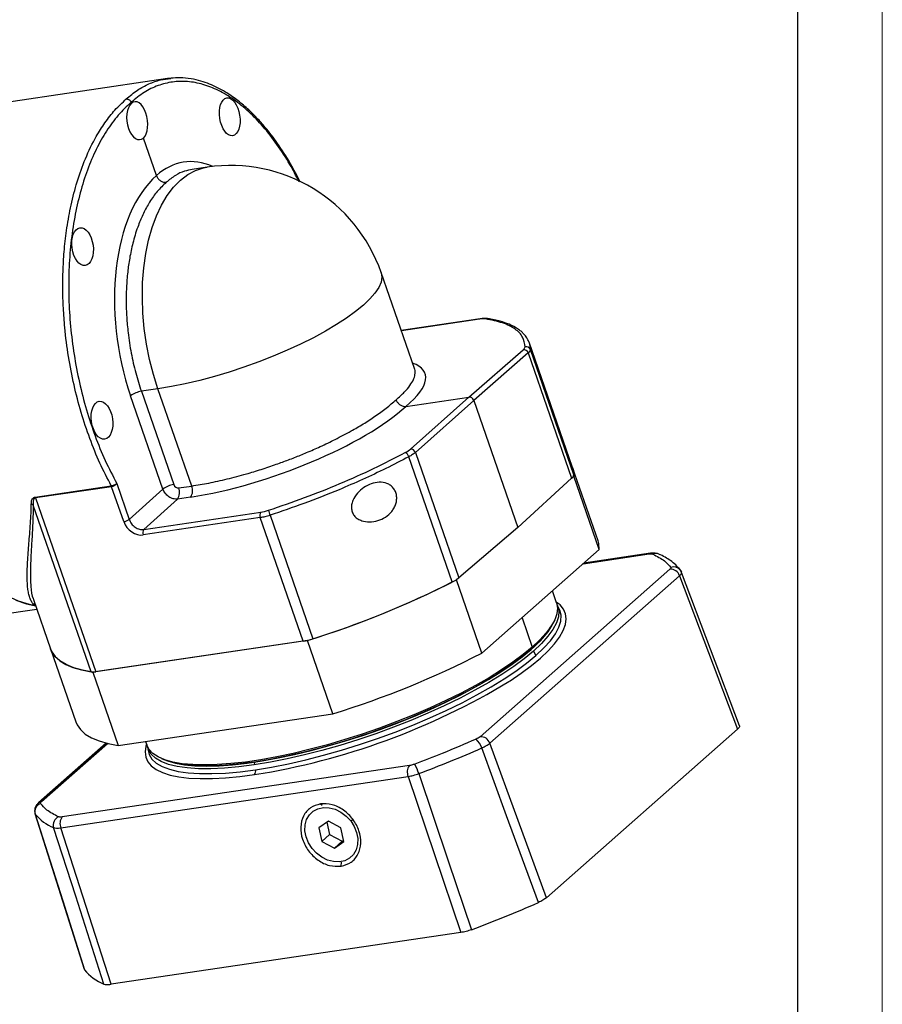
# Model space of a CAD drawing. Header units: millimetres. Extents: x 7053 to 8062, y -521 to 182.
# Tile 13 of 14: x 7941 to 8062, y -384 to -246. Entities that reach past the tile are written whole.
import ezdxf

# ---------------------------------------------------------------- set-up
doc = ezdxf.new("R2010")
doc.units = ezdxf.units.MM
doc.layers.add('图框_外框线', color=7, linetype='Continuous', lineweight=18)

msp = doc.modelspace()

# ---------------------------------------------------------------- linework, layer by layer
at = {"linetype": 'Continuous', "lineweight": 25}
for p, q in [((7961.5247, -254.5894), (7935.921, -258.3781)), ((7962.0054, -254.561), (7961.5365, -254.59)), ((7956.4606, -258.0624), (7956.4138, -257.9274)), ((7959.9713, -268.186), (7958.1457, -262.9217)), ((7967.0744, -267.0008), (7964.9806, -267.3106)), ((7996.0808, -295.1984), (7991.4213, -281.7624)), ((8005.2887, -288.2301), (7994.2316, -289.8663)), ((8005.1933, -288.2747), (7994.2417, -289.8952)), ((8018.2085, -309.0666), (8012.1214, -291.5137)), ((8012.1359, -291.6104), (8012.3005, -292.5331)), ((8003.694, -299.1797), (8011.298, -292.552)), ((8011.983, -293.0165), (8004.3767, -299.6461)), ((8011.983, -293.0165), (8018.0667, -310.5597)), ((8018.3782, -310.0591), (8012.3005, -292.5331)), ((7960.8629, -312.0568), (7956.3337, -298.9964)), ((7960.1808, -298.0362), (7957.8571, -298.3801)), ((7957.8571, -298.3801), (7962.3862, -311.4405)), ((7964.8971, -311.6365), (7960.1808, -298.0362)), ((7994.8764, -300.4845), (8003.694, -299.1797)), ((7995.5248, -306.4678), (8003.694, -299.1797)), ((8004.3767, -299.6461), (7996.205, -306.9364)), ((8004.3767, -299.6461), (8010.5556, -317.4638)), ((7996.205, -306.9364), (8002.2888, -324.4796)), ((8001.3623, -325.0713), (7995.2845, -307.5453)), ((8021.7661, -319.3252), (8018.2085, -309.0666)), ((7954.4059, -311.2825), (7956.1512, -316.3152)), ((8010.5556, -317.4638), (8018.0667, -310.5597)), ((8018.3743, -310.277), (8018.171, -310.4563)), ((8021.9318, -320.5355), (8018.3743, -310.277)), ((7942.9713, -313.1802), (7953.6361, -311.6021)), ((7953.6926, -311.7319), (7943.028, -313.31)), ((7955.3895, -316.6234), (7953.6932, -311.7318)), ((7956.1512, -316.3152), (7960.8629, -312.0568)), ((7963.0689, -311.907), (7964.8971, -311.6365)), ((7943.028, -313.31), (7951.4673, -337.6458)), ((7962.9109, -313.4564), (7958.1993, -317.7148)), ((7964.7392, -313.1858), (7962.9109, -313.4564)), ((7950.8154, -337.665), (7942.7163, -314.3104)), ((7958.1993, -317.7148), (7974.5693, -315.2925)), ((7974.4903, -316.0671), (7958.1203, -318.4895)), ((7980.4845, -333.352), (7974.4903, -316.0671)), ((7975.8575, -315.7355), (7981.8534, -333.0252)), ((8010.5556, -317.4638), (8002.2888, -324.4796)), ((8005.5078, -335.0254), (8021.9318, -320.5355)), ((8029.1317, -321.0549), (8019.7736, -322.4396)), ((8019.6814, -322.521), (8028.9315, -321.1522)), ((8031.8325, -323.2922), (8005.262, -346.7338)), ((8033.4594, -323.7302), (8033.2515, -323.3546)), ((8041.58, -345.1904), (8033.4594, -323.7293)), ((8002.1536, -324.5876), (8001.9503, -324.7669)), ((8005.5078, -335.0254), (8001.9503, -324.7669)), ((8006.6174, -347.6387), (8033.1879, -324.1971)), ((8033.1879, -324.1971), (8041.308, -345.6563)), ((8015.9555, -327.9936), (8015.3751, -326.3201)), ((7942.7448, -327.5371), (7945.1282, -334.4099)), ((7937.3655, -329.7403), (7943.209, -328.8757)), ((8016.2991, -328.7302), (8016.0295, -328.2544)), ((8016.2991, -328.7302), (8016.2821, -328.7007)), ((8011.1268, -330.0682), (8012.5584, -334.1963)), ((8015.3435, -331.0757), (8015.5268, -330.7352)), ((7981.1106, -333.2594), (7951.0697, -337.7046)), ((7980.4845, -333.352), (7951.4673, -337.6458)), ((7984.6681, -343.5179), (7981.1106, -333.2594)), ((7945.1282, -334.4099), (7948.6857, -344.6685)), ((8012.4042, -334.5029), (8012.5584, -334.1963)), ((8012.7456, -334.7362), (8013.0679, -335.3547)), ((7951.0697, -337.7046), (7954.6272, -347.9632)), ((7954.6272, -347.9632), (7984.6681, -343.5179)), ((8041.308, -345.6563), (8014.5355, -369.2761)), ((7952.9437, -347.6303), (7943.4491, -356.0068)), ((7943.8619, -355.8193), (7953.1, -347.6691)), ((7958.4488, -347.3977), (7958.6155, -347.8783)), ((7958.7189, -348.129), (7958.8017, -348.6695)), ((8014.5355, -369.2761), (8006.6174, -347.6387)), ((7960.6495, -349.7659), (7961.0043, -349.9198)), ((7995.3628, -350.7678), (7946.763, -357.9593)), ((7973.6974, -350.2765), (7973.6556, -350.666)), ((7946.586, -359.4888), (7995.1858, -352.2973)), ((7995.1858, -352.2973), (8002.5858, -374.1458)), ((7943.4491, -356.0068), (7943.4639, -355.9941)), ((7982.9235, -356.1469), (7983.1726, -356.3225)), ((7942.9623, -357.4774), (7949.8408, -379.2681)), ((7987.1487, -358.522), (7987.3918, -358.332)), ((7953.6164, -381.392), (7946.586, -359.4888)), ((7984.0268, -358.5564), (7982.6896, -359.5075)), ((7982.6896, -359.5075), (7983.1093, -361.395)), ((7983.8089, -358.7114), (7984.193, -360.4389)), ((7985.7838, -359.4928), (7984.0268, -358.5564)), ((7986.2035, -361.3803), (7985.7838, -359.4928)), ((7983.1093, -361.395), (7984.193, -360.4389)), ((7984.193, -360.4389), (7985.9499, -361.3753)), ((7981.7443, -362.3657), (7981.7114, -362.3759)), ((7983.1093, -361.395), (7984.8662, -362.3314)), ((7984.8662, -362.3314), (7985.9499, -361.3753)), ((7984.8662, -362.3314), (7986.2035, -361.3803)), ((7985.9499, -361.3753), (7986.1679, -361.2203)), ((7985.7967, -364.8583), (7985.8576, -364.2893)), ((8002.5858, -374.1458), (7953.6164, -381.392))]:
    msp.add_line(p, q, dxfattribs=at)
at = {"linetype": 'Continuous', "lineweight": 25, "flags": 128}
for points in [[(7960.1808, -298.0362), (7959.5415, -296.0085), (7959.0062, -293.914), (7958.58, -291.7729), (7958.2671, -289.6057), (7958.0705, -287.4334), (7957.9921, -285.277), (7958.0326, -283.157), (7958.1916, -281.0941), (7958.4676, -279.108), (7958.8579, -277.2178), (7959.3589, -275.4419), (7959.9656, -273.7972), (7960.6722, -272.2996), (7961.4719, -270.9635), (7962.357, -269.8019), (7963.319, -268.8258), (7964.3487, -268.0448), (7965.436, -267.4662), (7966.5706, -267.0958), (7967.0744, -267.0008)], [(7991.4213, -281.7624), (7991.4361, -281.8068), (7991.5184, -282.4226), (7991.3969, -283.1024), (7991.0725, -283.8397), (7990.5484, -284.6273), (7989.8298, -285.4578), (7988.9235, -286.3232), (7987.8382, -287.215), (7986.5843, -288.1247), (7985.1741, -289.0435), (7983.621, -289.9626), (7981.94, -290.8731), (7980.1472, -291.7663), (7978.2601, -292.6336), (7976.2966, -293.4666), (7974.2758, -294.2572), (7972.2171, -294.998), (7970.1404, -295.6816), (7968.0655, -296.3017), (7966.0126, -296.8521), (7964.0013, -297.3276), (7962.0511, -297.7236), (7960.1808, -298.0362)], [(8005.2946, -288.2293), (8005.2496, -288.2406), (8005.1933, -288.2747)], [(8006.3401, -288.2145), (8006.3103, -288.2073), (8006.2823, -288.2025)], [(7943.0417, -328.3932), (7942.1795, -328.2216), (7940.6411, -327.7486), (7939.1055, -327.0639), (7937.5822, -326.1717), (7936.0807, -325.0774), (7934.6101, -323.7878), (7933.1796, -322.3108), (7931.7979, -320.6556), (7930.4736, -318.8323), (7929.2148, -316.8523), (7928.0293, -314.7276), (7926.9244, -312.4715), (7925.9069, -310.0977), (7924.9832, -307.621)], [(8018.3782, -310.0591), (8018.2779, -309.2957), (8018.2085, -309.0666)], [(8018.2085, -309.0666), (8018.3127, -309.4452), (8018.3743, -310.277)], [(8021.9318, -320.5355), (8021.8702, -319.7038), (8021.7661, -319.3252)], [(8028.9315, -321.1522), (8029.0424, -321.0805), (8029.1393, -321.0538)], [(8030.4623, -321.2546), (8030.4585, -321.252), (8030.2955, -321.1604)], [(8033.2517, -323.3549), (8033.3282, -323.4615), (8033.4261, -323.6583)], [(7940.2713, -327.6032), (7941.7748, -328.1178), (7943.0417, -328.3932)], [(8009.3001, -339.0039), (8009.4481, -338.9082), (8011.0305, -337.8342), (8012.4546, -336.7719), (8013.7107, -335.7287), (8014.79, -334.7116), (8015.6853, -333.7275), (8016.3904, -332.7833), (8016.9006, -331.8854), (8017.2123, -331.0399), (8017.3234, -330.2525), (8017.2331, -329.5287), (8016.9421, -328.8734), (8016.4524, -328.291), (8015.9152, -327.8775)], [(8015.9555, -327.9936), (8015.9616, -328.0115), (8016.0876, -328.7261), (8016.0062, -329.5071), (8015.7178, -330.3489), (8015.2245, -331.2453), (8014.53, -332.1899), (8013.6391, -333.176), (8012.5584, -334.1963)], [(8016.0327, -328.2693), (8016.1003, -328.4206), (8016.2683, -329.1422), (8016.2171, -329.9348), (8015.9472, -330.7925), (8015.4606, -331.7086), (8014.761, -332.6762), (8013.8537, -333.688), (8012.7456, -334.7362)], [(8013.0679, -335.3547), (8014.1805, -334.3022), (8015.0915, -333.2864), (8015.7939, -332.3148), (8016.2825, -331.395), (8016.5535, -330.5338), (8016.6049, -329.738), (8016.4362, -329.0134), (8016.2991, -328.7302)], [(8015.3435, -331.0757), (8015.3136, -331.1307), (8014.725, -332.043), (8013.9394, -332.9997), (8012.9623, -333.9939), (8011.801, -335.0185), (8010.4637, -336.0661), (8008.9601, -337.129), (8007.301, -338.1998), (8005.4983, -339.2705), (8003.5651, -340.3336), (8001.5153, -341.3814), (7999.3636, -342.4063), (7997.1256, -343.4009), (7994.8174, -344.3581), (7992.4555, -345.271), (7990.0571, -346.1329), (7987.6394, -346.9378), (7985.2198, -347.6797), (7982.8158, -348.3534), (7980.4446, -348.954), (7978.1235, -349.4771), (7975.869, -349.919), (7973.6974, -350.2765)], [(7945.1282, -334.4099), (7945.3212, -334.8498), (7945.7857, -335.5064), (7946.4362, -336.0917), (7947.2691, -336.6027), (7948.2803, -337.0367), (7949.4644, -337.3914), (7950.8154, -337.665)], [(7951.0697, -337.7046), (7949.6348, -337.4325), (7948.3803, -337.072), (7947.3133, -336.6252), (7946.4398, -336.0945), (7945.7648, -335.4829), (7945.2919, -334.7939), (7945.1282, -334.4099)], [(8012.5584, -334.1963), (8011.2956, -335.2435), (8009.8597, -336.3102), (8008.2613, -337.3886), (8006.5117, -338.4709), (8004.6236, -339.5494), (8002.6105, -340.6162), (8000.4871, -341.6637), (7998.2685, -342.6844), (7995.9708, -343.6709), (7993.6105, -344.616), (7991.2046, -345.513), (7988.7705, -346.3554), (7986.3257, -347.1372), (7983.8878, -347.8527), (7981.4744, -348.4967), (7979.1029, -349.0646), (7976.7903, -349.5523), (7974.5534, -349.9564), (7972.4082, -350.2738), (7970.3701, -350.5023), (7968.454, -350.6403), (7966.6735, -350.6868), (7965.0415, -350.6414), (7963.5698, -350.5045), (7962.269, -350.277), (7961.1484, -349.9605), (7960.2162, -349.5575), (7959.4789, -349.0707), (7958.9421, -348.5037), (7958.6155, -347.8783)], [(7961.0043, -349.9198), (7961.4983, -350.1126), (7962.6079, -350.4259), (7963.896, -350.6512), (7965.3532, -350.7868), (7966.9692, -350.8318), (7968.7322, -350.7858), (7970.6296, -350.6491), (7972.6476, -350.4228), (7974.7718, -350.1085), (7976.9869, -349.7084), (7979.2768, -349.2254), (7981.625, -348.6631), (7984.0148, -348.0254), (7986.4288, -347.3169), (7988.8496, -346.5429), (7991.2598, -345.7087), (7993.6421, -344.8205), (7995.9792, -343.8846), (7998.2544, -342.9078), (8000.4512, -341.8972), (8002.5539, -340.8599), (8004.5472, -339.8035), (8006.4168, -338.7356), (8008.1492, -337.6639), (8009.732, -336.5961), (8011.1538, -335.5399), (8012.4042, -334.5029)], [(8012.7456, -334.7362), (8011.4452, -335.8129), (8009.9623, -336.9098), (8008.3083, -338.0186), (8006.4957, -339.131), (8004.5384, -340.2383), (8002.4511, -341.3323), (8000.2499, -342.4045), (7997.9514, -343.4468), (7995.5731, -344.4512), (7993.1333, -345.4102), (7990.6503, -346.3164), (7988.1431, -347.163), (7985.6309, -347.9434), (7983.1327, -348.6518), (7980.6675, -349.2827), (7978.2541, -349.8314), (7975.9108, -350.2937), (7973.6556, -350.666)], [(7973.8192, -351.3491), (7976.0836, -350.9753), (7978.4364, -350.5112), (7980.8596, -349.9602), (7983.3348, -349.3268), (7985.8432, -348.6155), (7988.3656, -347.8319), (7990.8829, -346.9819), (7993.376, -346.072), (7995.8258, -345.1092), (7998.2136, -344.1006), (8000.5215, -343.0541), (8002.7316, -341.9775), (8004.8274, -340.8792), (8006.7927, -339.7673), (8008.6126, -338.6505), (8010.2733, -337.5371), (8011.7622, -336.4357), (8013.0679, -335.3547)], [(7948.6857, -344.6685), (7948.8495, -345.0524), (7949.3223, -345.7414), (7949.9973, -346.353), (7950.8708, -346.8837), (7951.9378, -347.3306), (7953.1923, -347.6911), (7954.6272, -347.9632)], [(7958.5752, -347.7622), (7958.4822, -348.0716), (7958.3711, -348.859), (7958.4613, -349.5828), (7958.7523, -350.2381), (7959.2421, -350.8205), (7959.9272, -351.3259), (7960.8031, -351.7509), (7961.8637, -352.0926), (7963.1018, -352.3486), (7964.5089, -352.5173), (7966.0755, -352.5974), (7967.7907, -352.5885), (7969.643, -352.4905), (7971.6197, -352.3041), (7973.7072, -352.0307)], [(7973.6556, -350.666), (7971.5055, -350.9455), (7969.4769, -351.1302), (7967.5853, -351.2185), (7965.845, -351.2099), (7964.2693, -351.1043), (7962.8703, -350.9027), (7961.6584, -350.6064), (7960.6431, -350.2179), (7959.8319, -349.74), (7959.2311, -349.1763), (7958.8452, -348.5312), (7958.7255, -348.1426)], [(7958.8017, -348.6695), (7958.9488, -349.2057), (7959.3362, -349.8534), (7959.9395, -350.4194), (7960.7539, -350.8992), (7961.7734, -351.2893), (7962.9902, -351.5868), (7964.3949, -351.7893), (7965.977, -351.8952), (7967.7243, -351.9039), (7969.6236, -351.8152), (7971.6604, -351.6298), (7973.8192, -351.3491)], [(8013.4119, -369.9431), (8008.9607, -357.7975), (8005.4839, -348.3101)], [(7973.6974, -350.2765), (7971.6244, -350.5471), (7969.6649, -350.7287), (7967.8331, -350.8201), (7966.1421, -350.8206), (7964.6041, -350.7303), (7963.2302, -350.5497), (7962.0303, -350.2801), (7961.013, -349.9236), (7961.0043, -349.9198)], [(7996.6851, -351.8957), (8000.8127, -364.1016), (8004.0745, -373.7482)], [(7981.7443, -362.3657), (7981.247, -361.5844), (7980.9101, -360.7459), (7980.7505, -359.8923), (7980.7763, -359.0663), (7980.9861, -358.3094), (7981.3695, -357.6596), (7981.9071, -357.1493), (7982.5721, -356.8042), (7983.331, -356.6417), (7984.1459, -356.6698), (7984.9759, -356.8872), (7985.7793, -357.2829), (7986.5159, -357.8371), (7987.1487, -358.522)], [(7942.9977, -357.5564), (7946.8386, -369.7266), (7949.8743, -379.3449)], [(7952.6107, -381.3635), (7948.6611, -369.0651), (7945.5762, -359.4585)], [(7987.1487, -358.522), (7987.646, -359.3033), (7987.9829, -360.1418), (7988.1425, -360.9954), (7988.1167, -361.8214), (7987.9069, -362.5783), (7987.5236, -363.2282), (7986.9859, -363.7385), (7986.321, -364.0835), (7985.562, -364.2461), (7984.7471, -364.2179), (7983.9172, -364.0006), (7983.1137, -363.6049), (7982.3771, -363.0507), (7981.7443, -362.3657)]]:
    msp.add_lwpolyline(points, dxfattribs=at)
at = {"linetype": 'Continuous', "lineweight": 25}
for centre, radius, start, end in [((7970.3405, -289.0729), 22.3125, 19.125856, 98.417153), ((8006.222, -288.657), 0.4585, 82.450123, 116.728574), ((8011.7371, -292.7402), 0.6002, 20.178878, 107.836648), ((8011.3506, -293.2118), 0.6619, 17.163441, 94.555507), ((7958.3499, -301.7888), 3.4441, 98.22615, 125.829769), ((7994.4028, -307.7866), 0.9141, 15.307703, 64.968459), ((7995.5564, -307.1499), 0.6828, 18.217342, 92.65466), ((8017.6089, -309.9276), 0.7804, 305.915107, 350.302545), ((7962.879, -314.8492), 3.4441, 98.22615, 125.829769), ((7952.8681, -312.0149), 0.8718, 18.942019, 28.260274), ((7952.8689, -312.0165), 0.8721, 19.05439, 28.373519), ((7961.6067, -312.5407), 1.5936, 324.926053, 23.430462), ((7963.435, -312.2701), 1.5936, 324.926053, 23.430462), ((7942.3019, -314.7865), 0.6312, 48.960948, 76.616725), ((7942.2035, -313.593), 0.8718, 18.942018, 28.260299), ((7975.2214, -315.7503), 0.7968, 144.926051, 203.430461), ((7979.2342, -314.4269), 3.6214, 189.5265, 201.184354), ((7955.1431, -314.919), 1.7221, 278.22615, 305.829769), ((7958.8514, -318.1726), 0.7968, 144.926051, 203.430461), ((8029.8737, -322.1254), 1.0532, 66.390495, 114.538015), ((8031.919, -324.6302), 1.3408, 18.842274, 93.698266), ((8032.3727, -324.0849), 1.1426, 39.711083, 111.6283), ((7943.058, -210.0667), 128.9358, 287.165252, 297.17804), ((7942.9532, -209.7106), 129.3047, 287.508128, 296.853881), ((7999.1634, -320.6063), 4.9771, 296.219438, 308.900121), ((7942.7559, -328.7421), 0.5816, 67.770107, 93.418226), ((8004.2057, -324.4975), 12.9354, 309.331474, 329.432996), ((7979.1119, -324.5747), 8.8841, 278.887898, 287.97378), ((7946.6155, -220.3252), 128.9358, 287.165252, 297.17804), ((7951.0759, -335.4353), 2.2449, 263.335379, 280.041299), ((7958.3124, -254.829), 98.4132, 278.9997, 301.204746), ((8003.0766, -348.9693), 2.4959, 15.315171, 49.569868), ((8005.3485, -348.0718), 1.3408, 18.842274, 93.698266), ((7938.775, -197.2019), 165.178, 290.523554, 293.819739), ((7973.1172, -351.5837), 0.7402, 322.849017, 18.473143), ((7996.6267, -351.6891), 1.564, 143.911532, 202.886497), ((7989.6668, -354.1329), 7.3663, 17.680367, 28.95205), ((7944.1501, -357.2185), 1.2009, 109.822258, 196.340505), ((7943.9687, -356.6031), 0.7911, 97.760616, 129.659823), ((7947.9782, -353.5033), 6.4213, 219.13771, 248.033076), ((7946.7824, -359.0909), 1.2609, 114.569313, 196.947946), ((7948.0268, -358.8805), 1.564, 143.911532, 202.886497), ((7945.6508, -217.0236), 167.2601, 290.444397, 293.898895), ((7954.9734, -375.2964), 6.5109, 218.448345, 248.722441)]:
    msp.add_arc(centre, radius, start, end, dxfattribs=at)
for centre, major_axis, ratio, start_param, end_param in [((7957.3031, -260.4921), (-0.4097, 2.646), 0.52571592, 3.47514675, 6.6167394), ((7957.3031, -260.4921), (-0.3734, 2.6514), 0.55345172, 0.34096315, 3.4825558), ((7967.358, -289.5212), (-3.5964, 23.2261), 0.52571592, 5.95921565, 6.61585573), ((7967.3769, -289.5045), (-3.2773, 23.2733), 0.55345172, 0.34184681, 1.91175947), ((8004.0965, -289.1931), (2.2565, 0.757), 0.26456091, 0.47152824, 0.97688877), ((8009.2878, -292.8693), (2.2565, 0.757), 0.26456091, 5.71545767, 6.19350334), ((7975.2927, -303.3889), (22.2831, 7.4755), 0.26456091, 5.6901614, 6.60386182), ((8003.8811, -299.7197), (-0.3935, 0.4463), 0.7949229, 4.23646485, 5.80680433), ((7975.3116, -303.3722), (22.1258, 7.9291), 0.29229526, 4.11279174, 5.6827044), ((7993.5713, -306.735), (2.2406, 0.8029), 0.29229526, 5.17936246, 5.65740813), ((7962.8818, -311.367), (-0.3935, 0.4463), 0.79473654, 1.09494416, 2.6654359), ((7975.6399, -314.2987), (2.2406, 0.8029), 0.29229526, 4.11279172, 4.61815225), ((7957.3718, -316.3294), (-1.5739, 1.7854), 0.79473653, 1.09494417, 2.66543591)]:
    msp.add_ellipse(centre, major_axis=major_axis, ratio=ratio, start_param=start_param, end_param=end_param, dxfattribs=at)
for centre, major_axis, ratio in [((7970.2191, -259.9562), (-0.4097, 2.646), 0.52571592), ((7949.625, -278.1252), (-0.3734, 2.6514), 0.55345172), ((7952.34, -302.4291), (-0.3734, 2.6514), 0.55345172)]:
    msp.add_ellipse(centre, major_axis=major_axis, ratio=ratio, dxfattribs=at)
for points, knots in [([(7955.7309, -257.4608), (7956.2519, -257.0269), (7957.2728, -256.1766), (7958.8893, -255.3239), (7960.4454, -254.7339), (7961.4938, -254.6434), (7961.983, -254.6011)], [0, 0, 0, 0, 0.27158721, 0.5321402, 0.78165796, 1, 1, 1, 1]), ([(7979.92, -269.026), (7979.498, -268.2068), (7978.5339, -266.3353), (7976.8468, -263.7578), (7974.9201, -261.2806), (7972.8893, -259.1821), (7970.7875, -257.4791), (7968.6405, -256.1968), (7966.477, -255.3511), (7964.3253, -254.954), (7962.2129, -255.0079), (7960.1709, -255.5222), (7958.213, -256.4526), (7957.0135, -257.4358), (7956.4138, -257.9274)], [0, 0, 0, 0, 0.06608711, 0.15098199, 0.23587798, 0.32077528, 0.405674, 0.49057421, 0.57547586, 0.66037886, 0.74528303, 0.83018814, 0.9150939, 1, 1, 1, 1]), ([(7980.0924, -269.1022), (7979.6488, -268.2377), (7978.6575, -266.3057), (7977.0061, -263.7516), (7975.4112, -261.6534), (7973.9978, -260.0606), (7972.6711, -258.7527), (7971.1984, -257.5238), (7969.7909, -256.5658), (7968.5115, -255.8579), (7967.3727, -255.3448), (7966.1437, -254.9169), (7964.7582, -254.5975), (7963.3511, -254.4359), (7962.4204, -254.5224), (7962.0054, -254.561)], [0, 0, 0, 0, 0.09270123, 0.20718206, 0.30868586, 0.37488833, 0.44702944, 0.52760159, 0.61188904, 0.66918337, 0.72735262, 0.78895075, 0.85879947, 0.9370457, 1, 1, 1, 1]), ([(7953.6359, -311.6021), (7953.0955, -310.5599), (7952.0102, -308.4671), (7950.6058, -305.0059), (7949.3847, -301.3412), (7948.3824, -297.4904), (7947.6133, -293.5076), (7947.2107, -290.3516), (7947.0199, -288.0881), (7946.9347, -286.7247), (7946.8795, -285.3622), (7946.8545, -284.0027), (7946.8602, -282.6482), (7946.9101, -280.803), (7947.064, -278.3899), (7947.4216, -275.3716), (7948.0028, -272.1953), (7948.8534, -268.9359), (7950.0175, -265.6897), (7951.3499, -262.9488), (7952.76, -260.7206), (7954.1521, -258.9327), (7955.1974, -257.9582), (7955.7309, -257.4608)], [0, 0, 0, 0, 0.06078387, 0.1220548, 0.18381302, 0.24605872, 0.30879212, 0.37201342, 0.39320624, 0.41445339, 0.43575486, 0.45711067, 0.47852082, 0.49998532, 0.54530939, 0.595541, 0.65067922, 0.71072298, 0.77567112, 0.84552236, 0.89483397, 0.94632658, 1, 1, 1, 1]), ([(7955.7309, -257.4609), (7955.7957, -257.4588), (7955.8954, -257.4557), (7956.0341, -257.5058), (7956.1657, -257.5795), (7956.2816, -257.6885), (7956.3692, -257.8175), (7956.3988, -257.8906), (7956.4138, -257.9274)], [0, 0, 0, 0, 0.2392354, 0.36801385, 0.49952987, 0.73884875, 0.86856918, 1, 1, 1, 1]), ([(7956.4138, -257.9274), (7955.8028, -258.5039), (7954.5809, -259.657), (7952.9541, -261.8891), (7951.506, -264.4539), (7950.2687, -267.3553), (7949.2547, -270.5453), (7948.4785, -273.9846), (7947.9498, -277.6275), (7947.6758, -281.4264), (7947.6599, -285.3314), (7947.9024, -289.2912), (7948.4001, -293.2541), (7949.1468, -297.1677), (7950.1314, -300.9823), (7951.3453, -304.6411), (7952.7571, -308.122), (7953.8563, -310.229), (7954.4059, -311.2825)], [0, 0, 0, 0, 0.06250538, 0.12501051, 0.18751516, 0.25001913, 0.31252223, 0.37502433, 0.43752537, 0.50002532, 0.56252423, 0.62502217, 0.68751929, 0.75001578, 0.81251185, 0.87500775, 0.93750371, 1, 1, 1, 1]), ([(7964.9834, -267.3273), (7964.6234, -267.3937), (7963.8108, -267.5436), (7962.5768, -268.1178), (7961.759, -268.7783), (7961.337, -269.1191)], [0, 0, 0, 0, 0.27804301, 0.62740968, 1, 1, 1, 1]), ([(7959.9713, -268.186), (7960.0325, -268.3215), (7960.1261, -268.5287), (7960.3377, -268.7612), (7960.5797, -268.9581), (7960.9306, -269.1282), (7961.2014, -269.1222), (7961.337, -269.1191)], [0, 0, 0, 0, 0.24282611, 0.37103838, 0.50018691, 0.74974955, 1, 1, 1, 1]), ([(7961.337, -269.1191), (7960.908, -269.5271), (7960.0768, -270.3177), (7959.0173, -271.8177), (7958.1385, -273.4173), (7957.5046, -274.9142), (7957.0528, -276.2288), (7956.7337, -277.329), (7956.4716, -278.4053), (7956.2603, -279.4476), (7956.094, -280.4472), (7955.9117, -281.8067), (7955.7594, -283.5704), (7955.7051, -285.7727), (7955.7795, -287.982), (7955.997, -290.4133), (7956.4032, -293.0327), (7957.0222, -295.7936), (7957.5805, -297.5234), (7957.8571, -298.3801)], [0, 0, 0, 0, 0.07995256, 0.15492204, 0.22490729, 0.28990726, 0.33047904, 0.36883311, 0.40496936, 0.43888768, 0.47058799, 0.5000702, 0.56556644, 0.63020641, 0.69399024, 0.75691806, 0.83946513, 0.92049234, 1, 1, 1, 1]), ([(8006.2375, -288.2002), (8006.1101, -288.1882), (8005.8439, -288.1631), (8005.4829, -288.2066), (8005.2946, -288.2293)], [0, 0, 0, 0, 0.47849951, 1, 1, 1, 1]), ([(8011.5532, -292.1688), (8011.487, -291.6941), (8011.3546, -290.7447), (8010.246, -289.6333), (8008.5447, -288.7549), (8006.8588, -288.4166), (8006.0158, -288.2475)], [0, 0, 0, 0, 0.25000778, 0.50001044, 0.75000778, 1, 1, 1, 1]), ([(8012.1626, -291.6398), (8012.0739, -291.4214), (8011.9081, -291.0133), (8011.5426, -290.5235), (8011.1746, -290.1383), (8010.7567, -289.7851), (8010.1609, -289.3912), (8009.2805, -288.9648), (8008.041, -288.5346), (8006.9354, -288.3265), (8006.3399, -288.2144)], [0, 0, 0, 0, 0.11284119, 0.21079126, 0.29389266, 0.37889287, 0.49181846, 0.6329539, 0.80231158, 1, 1, 1, 1]), ([(7993.5107, -299.5511), (7993.9134, -299.1955), (7994.6935, -298.5064), (7995.4693, -297.5711), (7995.9534, -296.7553), (7996.1524, -296.1272), (7996.1769, -295.654), (7996.1456, -295.3726), (7996.0867, -295.2322), (7996.0736, -295.2009)], [0, 0, 0, 0, 0.21049896, 0.40787846, 0.5921355, 0.7632673, 0.87008462, 0.97106314, 1, 1, 1, 1]), ([(7964.8971, -311.6365), (7965.686, -311.5079), (7967.2789, -311.2482), (7969.8564, -310.6717), (7972.3252, -310.017), (7974.6373, -309.3145), (7976.3246, -308.7472), (7977.5936, -308.2911), (7978.4434, -307.9743), (7979.2918, -307.6463), (7980.1373, -307.3075), (7981.3482, -306.805), (7982.9927, -306.0814), (7985.0957, -305.0727), (7987.1055, -304.0089), (7988.96, -302.9254), (7990.6135, -301.855), (7992.1943, -300.7114), (7993.0626, -299.9461), (7993.5107, -299.5511)], [0, 0, 0, 0, 0.079509, 0.16053817, 0.2430878, 0.30601793, 0.36980441, 0.39556804, 0.42146886, 0.44750688, 0.47368211, 0.49999456, 0.56115941, 0.63118863, 0.71007891, 0.77508136, 0.84506974, 0.920043, 1, 1, 1, 1]), ([(7993.5107, -299.5511), (7993.5177, -299.5704), (7993.5704, -299.7154), (7993.7286, -299.9863), (7994.0036, -300.2446), (7994.2661, -300.3924), (7994.5437, -300.4943), (7994.7448, -300.4884), (7994.8763, -300.4845)], [0, 0, 0, 0, 0.03432725, 0.25834514, 0.49919635, 0.62866296, 0.7570862, 1, 1, 1, 1]), ([(7975.6628, -315.0262), (7977.3481, -314.4522), (7980.7189, -313.304), (7985.6597, -311.3243), (7990.4247, -309.21), (7993.3346, -307.7089), (7994.7896, -306.9583)], [0, 0, 0, 0, 0.24999222, 0.49998956, 0.74999222, 1, 1, 1, 1]), ([(7995.2845, -307.5453), (7994.2296, -308.0942), (7992.1505, -309.1762), (7988.8637, -310.7149), (7985.0479, -312.3702), (7980.7093, -314.0873), (7977.448, -315.1952), (7975.8575, -315.7355)], [0, 0, 0, 0, 0.1797724, 0.3543159, 0.52363032, 0.76769098, 1, 1, 1, 1]), ([(7953.6362, -311.6021), (7953.6703, -311.5962), (7953.7376, -311.5846), (7953.8832, -311.5461), (7954.0675, -311.4805), (7954.2722, -311.3827), (7954.3609, -311.3162), (7954.4059, -311.2825)], [0, 0, 0, 0, 0.12680617, 0.25088601, 0.49614787, 0.74409634, 1, 1, 1, 1]), ([(7954.4059, -311.2825), (7954.3848, -311.3131), (7954.3439, -311.3725), (7954.2541, -311.4579), (7954.1554, -311.5336), (7954.0236, -311.6157), (7953.8623, -311.6936), (7953.7465, -311.7198), (7953.6932, -311.7318)], [0, 0, 0, 0, 0.15632824, 0.30359775, 0.44186904, 0.57121668, 0.80256529, 1, 1, 1, 1]), ([(7987.2615, -314.8431), (7987.257, -314.6516), (7987.2475, -314.2569), (7987.4925, -313.4816), (7988.056, -312.6178), (7988.9691, -311.8221), (7990.0202, -311.2816), (7991.1402, -311.0484), (7992.0663, -311.1727), (7992.7112, -311.5176), (7993.1167, -311.9052), (7993.4241, -312.3857), (7993.589, -312.9464), (7993.606, -313.5448), (7993.4802, -314.1399), (7993.2413, -314.7076), (7992.7904, -315.378), (7992.0338, -316.0448), (7990.9536, -316.5382), (7989.8029, -316.7341), (7988.8404, -316.5807), (7988.1558, -316.2669), (7987.7111, -315.9), (7987.3752, -315.4238), (7987.2992, -315.0357), (7987.2615, -314.8431)], [0, 0, 0, 0, 0.03018586, 0.06224172, 0.1248661, 0.18726358, 0.24960196, 0.31202057, 0.37411919, 0.40538994, 0.43670501, 0.46842347, 0.49894608, 0.52937648, 0.56130792, 0.59254302, 0.62437881, 0.68687668, 0.7494778, 0.81389639, 0.87446706, 0.90691508, 0.93719536, 0.96882799, 1, 1, 1, 1]), ([(7962.9109, -313.4564), (7962.7088, -313.4598), (7962.3046, -313.4667), (7961.6845, -313.164), (7961.1541, -312.6805), (7960.96, -312.2647), (7960.8629, -312.0568)], [0, 0, 0, 0, 0.25000107, 0.5, 0.74999893, 1, 1, 1, 1]), ([(7942.7212, -328.1615), (7942.6292, -328.0383), (7942.4412, -327.7866), (7942.2263, -327.2773), (7942.0606, -326.674), (7941.9681, -326.0974), (7941.9185, -325.6042), (7941.8912, -325.2061), (7941.8734, -324.7674), (7941.8658, -324.2859), (7941.8692, -323.7588), (7941.8867, -323.104), (7941.9327, -322.1795), (7942.0122, -321.0112), (7942.1173, -319.6933), (7942.2279, -318.3448), (7942.3273, -316.9409), (7942.4116, -315.5351), (7942.4365, -314.6037), (7942.448, -314.1725)], [0, 0, 0, 0, 0.06637222, 0.13554882, 0.20757758, 0.27600656, 0.30923415, 0.34409392, 0.38058792, 0.41871794, 0.45848554, 0.49989211, 0.5601166, 0.64759502, 0.72185906, 0.79276102, 0.87139981, 0.94046401, 1, 1, 1, 1]), ([(7942.448, -314.1725), (7942.4605, -313.9682), (7942.4795, -313.6579), (7942.647, -313.3516), (7942.8075, -313.2213), (7942.9158, -313.1941), (7942.9713, -313.1802)], [0, 0, 0, 0, 0.49943878, 0.75882441, 0.87626867, 1, 1, 1, 1]), ([(7943.028, -313.31), (7942.9985, -313.3175), (7942.9362, -313.3335), (7942.8319, -313.4212), (7942.6862, -313.7288), (7942.7034, -314.0603), (7942.7163, -314.3104)], [0, 0, 0, 0, 0.07456062, 0.15721179, 0.36379878, 1, 1, 1, 1]), ([(7942.7163, -314.3104), (7942.7008, -315.1733), (7942.6681, -316.9829), (7942.5113, -319.3622), (7942.3809, -321.5676), (7942.2917, -323.7295), (7942.3718, -325.723), (7942.5146, -327.0614), (7942.7445, -327.4868), (7942.7676, -327.5295)], [0, 0, 0, 0, 0.13984931, 0.29331884, 0.43773409, 0.5864003, 0.7836726, 0.97830194, 1, 1, 1, 1]), ([(7956.1512, -316.3152), (7956.2467, -316.5246), (7956.4375, -316.9433), (7956.9667, -317.4279), (7957.5882, -317.7296), (7957.9955, -317.7197), (7958.1993, -317.7148)], [0, 0, 0, 0, 0.25001716, 0.50000003, 0.74998289, 1, 1, 1, 1]), ([(7975.8575, -315.7355), (7975.6163, -315.809), (7975.1389, -315.9545), (7974.705, -316.0299), (7974.4903, -316.0671)], [0, 0, 0, 0, 0.50543393, 1, 1, 1, 1]), ([(8028.9315, -321.1522), (8029.0523, -321.1395), (8029.2682, -321.1169), (8029.3849, -321.1519), (8029.4363, -321.1673)], [0, 0, 0, 0, 0.55931406, 1, 1, 1, 1]), ([(8030.152, -321.1253), (8030.0229, -321.0852), (8029.7096, -320.988), (8029.3502, -321.0295), (8029.1389, -321.0539)], [0, 0, 0, 0, 0.4120947, 1, 1, 1, 1]), ([(8029.4363, -321.1673), (8030.0213, -321.4669), (8031.0659, -322.0017), (8031.6809, -322.7108), (8031.9516, -323.0227)], [0, 0, 0, 0, 0.56, 1, 1, 1, 1]), ([(8033.2514, -323.3544), (8032.8505, -322.9082), (8032.089, -322.0605), (8030.8722, -321.4498), (8030.296, -321.1606)], [0, 0, 0, 0, 0.52644321, 1, 1, 1, 1]), ([(8031.9516, -323.0227), (8031.9639, -323.0639), (8031.986, -323.1376), (8031.8794, -323.2449), (8031.8325, -323.2922)], [0, 0, 0, 0, 0.55931406, 1, 1, 1, 1]), ([(8033.1879, -324.1971), (8033.2918, -324.0892), (8033.4996, -323.8733), (8033.4506, -323.73), (8033.4261, -323.6583)], [0, 0, 0, 0, 0.50000015, 1, 1, 1, 1]), ([(7943.008, -328.2962), (7942.9643, -328.2859), (7942.8166, -328.2509), (7942.7606, -328.1984), (7942.7212, -328.1615)], [0, 0, 0, 0, 0.2956004, 1, 1, 1, 1]), ([(8041.5508, -345.2006), (8041.5636, -345.2488), (8041.5959, -345.3704), (8041.4164, -345.5487), (8041.308, -345.6563)], [0, 0, 0, 0, 0.39622912, 1, 1, 1, 1]), ([(8004.6952, -347.0694), (8003.1262, -347.7475), (8000.3243, -348.9584), (7997.3994, -350.0755), (7996.1125, -350.567)], [0, 0, 0, 0, 0.56, 1, 1, 1, 1]), ([(8005.262, -346.7338), (8005.1791, -346.7974), (8005.031, -346.9111), (8004.7979, -347.021), (8004.6952, -347.0694)], [0, 0, 0, 0, 0.55931406, 1, 1, 1, 1]), ([(8005.4839, -348.3101), (8005.7159, -348.1986), (8006.18, -347.9757), (8006.4716, -347.7511), (8006.6174, -347.6387)], [0, 0, 0, 0, 0.50000015, 1, 1, 1, 1]), ([(7996.1125, -350.567), (7995.9665, -350.6171), (7995.7055, -350.7067), (7995.4677, -350.7491), (7995.3628, -350.7678)], [0, 0, 0, 0, 0.55931406, 1, 1, 1, 1]), ([(7995.1858, -352.2973), (7995.4252, -352.2527), (7995.9039, -352.1634), (7996.4247, -351.9849), (7996.6851, -351.8957)], [0, 0, 0, 0, 0.50000015, 1, 1, 1, 1]), ([(7943.4638, -355.9942), (7943.3915, -356.0621), (7943.2261, -356.2173), (7943.0191, -356.5448), (7942.8802, -356.9896), (7942.934, -357.3083), (7942.9626, -357.4774)], [0, 0, 0, 0, 0.17750038, 0.40582182, 0.68470121, 1, 1, 1, 1]), ([(7943.7428, -356.0888), (7943.7305, -356.0476), (7943.7084, -355.9739), (7943.815, -355.8666), (7943.8619, -355.8193)], [0, 0, 0, 0, 0.55931406, 1, 1, 1, 1]), ([(7946.2581, -357.9441), (7945.6731, -357.6446), (7944.6286, -357.1098), (7944.0135, -356.4007), (7943.7428, -356.0888)], [0, 0, 0, 0, 0.56, 1, 1, 1, 1]), ([(7982.9235, -356.1469), (7982.4278, -356.2889), (7981.4365, -356.573), (7980.4533, -357.7749), (7980.0492, -359.3447), (7980.3053, -361.1026), (7981.1787, -362.7691), (7982.5324, -364.0788), (7984.1801, -364.8915), (7985.2579, -364.8694), (7985.7967, -364.8583)], [0, 0, 0, 0, 0.12498021, 0.24997201, 0.37498021, 0.5, 0.62501979, 0.75002799, 0.87501979, 1, 1, 1, 1]), ([(7985.7967, -364.8583), (7986.2923, -364.7163), (7987.2837, -364.4323), (7988.2669, -363.2303), (7988.671, -361.6605), (7988.4149, -359.9026), (7987.5415, -358.2361), (7986.1877, -356.9264), (7984.54, -356.1137), (7983.4623, -356.1359), (7982.9235, -356.1469)], [0, 0, 0, 0, 0.12498021, 0.24997201, 0.37498021, 0.5, 0.62501979, 0.75002799, 0.87501979, 1, 1, 1, 1]), ([(7946.763, -357.9593), (7946.6422, -357.972), (7946.4262, -357.9946), (7946.3095, -357.9596), (7946.2581, -357.9441)], [0, 0, 0, 0, 0.55931406, 1, 1, 1, 1]), ([(7945.5762, -359.4585), (7945.6954, -359.4915), (7945.9339, -359.5576), (7946.3686, -359.5117), (7946.586, -359.4888)], [0, 0, 0, 0, 0.50000015, 1, 1, 1, 1]), ([(8014.5355, -369.2761), (8014.3914, -369.3885), (8014.1033, -369.6133), (8013.6423, -369.8332), (8013.4119, -369.9431)], [0, 0, 0, 0, 0.50007682, 1, 1, 1, 1]), ([(8004.0745, -373.7482), (8003.816, -373.8375), (8003.2991, -374.0161), (8002.8235, -374.1026), (8002.5858, -374.1458)], [0, 0, 0, 0, 0.50007682, 1, 1, 1, 1]), ([(7952.6107, -381.3635), (7952.73, -381.3969), (7952.9687, -381.4637), (7953.4005, -381.4159), (7953.6164, -381.392)], [0, 0, 0, 0, 0.50007682, 1, 1, 1, 1])]:
    msp.add_open_spline(points, degree=3, knots=knots, dxfattribs=at)
for points in [[(8012.3005, -292.5331), (8012.2866, -292.6042), (8012.2588, -292.7463), (8012.0749, -292.9264), (8011.983, -293.0165)], [(7996.205, -306.9364), (7996.0806, -307.0373), (7995.8316, -307.2391), (7995.4669, -307.4432), (7995.2845, -307.5453)]]:
    msp.add_open_spline(points, degree=3, dxfattribs=at)
at = {"layer": '图框_外框线', "color": 3}
msp.add_lwpolyline([(7067.5521, -521.3991), (8061.5534, -521.3991), (8061.5534, 181.5018), (7067.5521, 181.5018)], close=True, dxfattribs=at)
at = {"layer": '图框_外框线', "color": 3, "lineweight": 25}
msp.add_lwpolyline([(7126.7188, -509.5658), (8049.72, -509.5658), (8049.72, 169.6684), (7126.7188, 169.6684)], close=True, dxfattribs=at)

doc.saveas('drawing.dxf')
